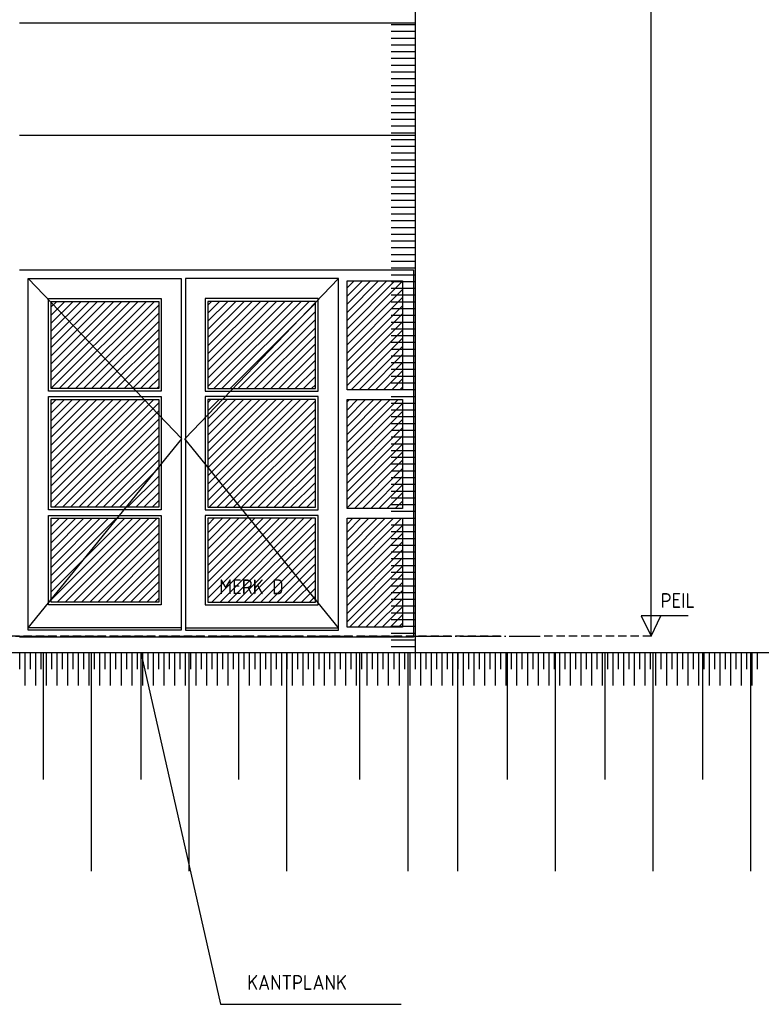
# Model space of a CAD drawing. Extents: x -20500 to 18806, y -14250 to 12231.
# Tile 13 of 16: x 5934 to 10442, y -676 to 5311. Entities that reach past the tile are written whole.
import ezdxf

# ---------------------------------------------------------------- set-up
doc = ezdxf.new("R2010")
doc.units = 0
doc.header["$MEASUREMENT"] = 0
for name, pattern in [('DASHDOT', [300, 250, -25, 0, -25]), ('DASHED', [75, 50, -25]), ('DOT', [50, 0, -50])]:
    doc.linetypes.add(name, pattern=pattern)
for name, color, linetype in [('LAYER01', 7, 'CONTINUOUS'), ('LAYER107', 2, 'DOT'), ('LAYER11', 3, 'CONTINUOUS'), ('LAYER28', 1, 'CONTINUOUS'), ('LAYER30', 1, 'CONTINUOUS')]:
    doc.layers.add(name, color=color, linetype=linetype)
doc.styles.get("Standard").update_dxf_attribs({"font": 'isocp.shx'})

msp = doc.modelspace()

# ---------------------------------------------------------------- linework, layer by layer
at = {"layer": 'LAYER01', "color": 5, "linetype": 'Continuous'}
for p, q in [((9771.75065, 1562.51575), (9771.75065, 10562.51525)), ((9771.75065, 1562.51575), (9771.75065, 1755.0146)), ((9997.9988, 1685.0151), (9711.74925, 1685.0151)), ((9711.74925, 1685.0151), (9771.75065, 1562.51575)), ((9771.75065, 1562.51575), (9831.74975, 1685.0151)), ((6670.2492, 1462.4531), (7154.62495, -676.4842)), ((7154.62495, -676.4842), (8251.6243, -676.4842))]:
    msp.add_line(p, q, dxfattribs=at)
at = {"layer": 'LAYER01', "color": 1, "linetype": 'Continuous'}
for p, q in [((5933.3744, 5292.51555), (8338.24995, 5292.51555)), ((5933.3744, 4609.0149), (8338.24995, 4609.0149)), ((6076.25085, 1462.4531), (6076.25085, 690.4541)), ((6368.25065, 1462.4531), (6368.25065, 132.45245)), ((6670.2492, 1462.4531), (6670.2492, 690.4541)), ((6962.2505, 1462.4531), (6962.2505, 132.45245)), ((7264.2494, 1462.4531), (7264.2494, 690.4541)), ((7556.24925, 1462.4531), (7556.24925, 132.45245)), ((8000.2495, 1462.4531), (8000.2495, 690.4541)), ((8292.2493, 1462.4531), (8292.2493, 132.45245)), ((8594.24975, 1462.4531), (8594.24975, 132.45245)), ((8594.24975, 1462.4531), (8594.24975, 690.4541)), ((8896.25015, 1462.4531), (8896.25015, 690.4541)), ((9188.24995, 1462.4531), (9188.24995, 132.45245)), ((9490.2504, 1462.4531), (9490.2504, 690.4541)), ((9782.2502, 1462.4531), (9782.2502, 132.45245)), ((10084.2499, 1462.4531), (10084.2499, 690.4541)), ((10376.24815, 1462.4531), (10376.24815, 132.45245))]:
    msp.add_line(p, q, dxfattribs=at)
at = {"layer": 'LAYER01', "color": 6, "linetype": 'Continuous'}
for p, q in [((8338.24995, 5280.27265), (8192.62545, 5280.27265)), ((8338.24995, 5239.15025), (8192.62545, 5239.15025)), ((8338.24995, 5198.0297), (8192.62545, 5198.0297)), ((8338.24995, 5156.90765), (8192.62545, 5156.90765)), ((8338.24995, 5115.7871), (8192.62545, 5115.7871)), ((8338.24995, 5074.667), (8192.62545, 5074.667)), ((8338.24995, 5033.54455), (8192.62545, 5033.54455)), ((8338.24995, 4992.424), (8192.62545, 4992.424)), ((8338.24995, 4951.30155), (8192.62545, 4951.30155)), ((8338.24995, 4910.18145), (8192.62545, 4910.18145)), ((8338.24995, 4869.059), (8192.62545, 4869.059)), ((8338.24995, 4827.93885), (8192.62545, 4827.93885)), ((8338.24995, 4786.8164), (8192.62545, 4786.8164)), ((8338.24995, 4745.6959), (8192.62545, 4745.6959)), ((8338.24995, 4704.57575), (8192.62545, 4704.57575)), ((8338.24995, 4663.4533), (8192.62545, 4663.4533)), ((8338.24995, 4622.33315), (8192.62545, 4622.33315)), ((8338.24995, 4581.2107), (8192.62545, 4581.2107)), ((8338.24995, 4540.0902), (8192.62545, 4540.0902)), ((8338.24995, 4498.9681), (8192.62545, 4498.9681)), ((8338.24995, 4457.8476), (8192.62545, 4457.8476)), ((8338.24995, 4416.72745), (8192.62545, 4416.72745)), ((8338.24995, 4375.605), (8192.62545, 4375.605)), ((8338.24995, 4334.4845), (8192.62545, 4334.4845)), ((8338.24995, 4293.36205), (8192.62545, 4293.36205)), ((8338.24995, 4252.2419), (8192.62545, 4252.2419)), ((8338.24995, 4211.11945), (8192.62545, 4211.11945)), ((8338.24995, 4169.9993), (8192.62545, 4169.9993)), ((8338.24995, 4128.8769), (8192.62545, 4128.8769)), ((8338.24995, 4087.75635), (8192.62545, 4087.75635)), ((8338.24995, 4046.6362), (8192.62545, 4046.6362)), ((8338.24995, 4005.51375), (8192.62545, 4005.51375)), ((8338.24995, 3964.3936), (8192.62545, 3964.3936)), ((8338.24995, 3923.2712), (8192.62545, 3923.2712)), ((8338.24995, 3882.15065), (8192.62545, 3882.15065)), ((8338.24995, 3841.0282), (8192.62545, 3841.0282)), ((8338.24995, 3799.90805), (8192.62545, 3799.90805)), ((8338.24995, 3758.78755), (8192.62545, 3758.78755)), ((8338.24995, 3717.6655), (8192.62545, 3717.6655)), ((8338.24995, 3676.54495), (8192.62545, 3676.54495)), ((8338.24995, 3635.4225), (8192.62545, 3635.4225)), ((8338.24995, 3594.30235), (8192.62545, 3594.30235)), ((8338.24995, 3553.17995), (8192.62545, 3553.17995)), ((8338.24995, 3512.0598), (8192.62545, 3512.0598)), ((8338.24995, 3470.93735), (8192.62545, 3470.93735)), ((8338.24995, 3429.8168), (8192.62545, 3429.8168)), ((8338.24995, 3388.69665), (8192.62545, 3388.69665)), ((8338.24995, 3347.57425), (8192.62545, 3347.57425)), ((8338.24995, 3306.4541), (8192.62545, 3306.4541)), ((8338.24995, 3265.33165), (8192.62545, 3265.33165)), ((8338.24995, 3224.2111), (8192.62545, 3224.2111)), ((8338.24995, 3183.08885), (8192.62545, 3183.08885)), ((8338.24995, 3141.96855), (8192.62545, 3141.96855)), ((8338.24995, 3100.8482), (8192.62545, 3100.8482)), ((8338.24995, 3059.72575), (8192.62545, 3059.72575)), ((8338.24995, 3018.6054), (8192.62545, 3018.6054)), ((8338.24995, 2977.4832), (8192.62545, 2977.4832)), ((8338.24995, 2936.36285), (8192.62545, 2936.36285)), ((8338.24995, 2895.2404), (8192.62545, 2895.2404)), ((8338.24995, 2854.12005), (8192.62545, 2854.12005)), ((8338.24995, 2812.9978), (8192.62545, 2812.9978)), ((8338.24995, 2771.8775), (8192.62545, 2771.8775)), ((8338.24995, 2730.75715), (8192.62545, 2730.75715)), ((8338.24995, 2689.6347), (8192.62545, 2689.6347)), ((8338.24995, 2648.51435), (8192.62545, 2648.51435)), ((8338.24995, 2607.39195), (8192.62545, 2607.39195)), ((8338.24995, 2566.2716), (8192.62545, 2566.2716)), ((8338.24995, 2525.14935), (8192.62545, 2525.14935)), ((8338.24995, 2484.029), (8192.62545, 2484.029)), ((8338.24995, 2442.90865), (8192.62545, 2442.90865)), ((8338.24995, 2401.78625), (8192.62545, 2401.78625)), ((8338.24995, 2360.6659), (8192.62545, 2360.6659)), ((8338.24995, 2319.54365), (8192.62545, 2319.54365)), ((8338.24995, 2278.4233), (8192.62545, 2278.4233)), ((8338.24995, 2237.30085), (8192.62545, 2237.30085)), ((8338.24995, 2196.18055), (8192.62545, 2196.18055)), ((8338.24995, 2155.0581), (8192.62545, 2155.0581)), ((8338.24995, 2113.93775), (8192.62545, 2113.93775)), ((8338.24995, 2072.8174), (8192.62545, 2072.8174)), ((8338.24995, 2031.6952), (8192.62545, 2031.6952)), ((8338.24995, 1990.57485), (8192.62545, 1990.57485)), ((8338.24995, 1949.4524), (8192.62545, 1949.4524)), ((8338.24995, 1908.33205), (8192.62545, 1908.33205)), ((8338.24995, 1867.2098), (8192.62545, 1867.2098)), ((8338.24995, 1826.0895), (8192.62545, 1826.0895)), ((8338.24995, 1784.96915), (8192.62545, 1784.96915)), ((8338.24995, 1743.8467), (8192.62545, 1743.8467)), ((8338.24995, 1702.72635), (8192.62545, 1702.72635)), ((8338.24995, 1661.6041), (8192.62545, 1661.6041)), ((8338.24995, 1620.4836), (8192.62545, 1620.4836)), ((8338.24995, 1579.36135), (8192.62545, 1579.36135)), ((8338.24995, 1538.241), (8192.62545, 1538.241)), ((8338.24995, 1497.11865), (8192.62545, 1497.11865))]:
    msp.add_line(p, q, dxfattribs=at)
at = {"layer": 'LAYER01', "color": 1, "linetype": 'DASHDOT'}
msp.add_line((-20500, 1562.51575), (9098.0629, 1562.51575), dxfattribs=at)
at = {"layer": 'LAYER01', "color": 5, "linetype": 'DASHED'}
for p, q in [((8857.1251, 1562.51575), (2370.87575, 1562.51575)), ((9771.75065, 1562.51575), (9098.0629, 1562.51575))]:
    msp.add_line(p, q, dxfattribs=at)
at = {"layer": 'LAYER11', "color": 1, "linetype": 'Continuous'}
msp.add_line((-1929.1256, 1462.51545), (12332.6256, 1462.51545), dxfattribs=at)
at = {"layer": 'LAYER11', "color": 5, "linetype": 'Continuous'}
for p, q in [((5934.1034, 1362.51515), (5934.1034, 1462.51545)), ((5966.6046, 1262.5149), (5966.6046, 1462.51545)), ((5966.6046, 1362.51515), (5966.6046, 1462.51545)), ((5999.10395, 1362.51515), (5999.10395, 1462.51545)), ((6031.60515, 1262.5149), (6031.60515, 1462.51545)), ((6031.60515, 1362.51515), (6031.60515, 1462.51545)), ((6064.10445, 1362.51515), (6064.10445, 1462.51545)), ((6096.6038, 1262.5149), (6096.6038, 1462.51545)), ((6096.6038, 1362.51515), (6096.6038, 1462.51545)), ((6129.105, 1362.51515), (6129.105, 1462.51545)), ((6161.60395, 1262.5149), (6161.60395, 1462.51545)), ((6161.60395, 1362.51515), (6161.60395, 1462.51545)), ((6194.10325, 1362.51515), (6194.10325, 1462.51545)), ((6226.60445, 1262.5149), (6226.60445, 1462.51545)), ((6226.60445, 1362.51515), (6226.60445, 1462.51545)), ((6259.1038, 1362.51515), (6259.1038, 1462.51545)), ((6291.605, 1262.5149), (6291.605, 1462.51545)), ((6291.605, 1362.51515), (6291.605, 1462.51545)), ((6324.1043, 1362.51515), (6324.1043, 1462.51545)), ((6356.6036, 1262.5149), (6356.6036, 1462.51545)), ((6356.6036, 1362.51515), (6356.6036, 1462.51545)), ((6389.10485, 1362.51515), (6389.10485, 1462.51545)), ((6421.60415, 1262.5149), (6421.60415, 1462.51545)), ((6421.60415, 1362.51515), (6421.60415, 1462.51545)), ((6454.1031, 1362.51515), (6454.1031, 1462.51545)), ((6486.6043, 1262.5149), (6486.6043, 1462.51545)), ((6486.6043, 1362.51515), (6486.6043, 1462.51545)), ((6519.104, 1362.51515), (6519.104, 1462.51545)), ((6551.6052, 1262.5149), (6551.6052, 1462.51545)), ((6551.6052, 1362.51515), (6551.6052, 1462.51545)), ((6584.10415, 1362.51515), (6584.10415, 1462.51545)), ((6616.60385, 1262.5149), (6616.60385, 1462.51545)), ((6616.60385, 1362.51515), (6616.60385, 1462.51545)), ((6649.10505, 1362.51515), (6649.10505, 1462.51545)), ((6681.604, 1262.5149), (6681.604, 1462.51545)), ((6681.604, 1362.51515), (6681.604, 1462.51545)), ((6714.1037, 1362.51515), (6714.1037, 1462.51545)), ((6746.6049, 1262.5149), (6746.6049, 1462.51545)), ((6746.6049, 1362.51515), (6746.6049, 1462.51545)), ((6779.10385, 1362.51515), (6779.10385, 1462.51545)), ((6811.60505, 1262.5149), (6811.60505, 1462.51545)), ((6811.60505, 1362.51515), (6811.60505, 1462.51545)), ((6844.10475, 1362.51515), (6844.10475, 1462.51545)), ((6876.6037, 1262.5149), (6876.6037, 1462.51545)), ((6876.6037, 1362.51515), (6876.6037, 1462.51545)), ((6909.1049, 1362.51515), (6909.1049, 1462.51545)), ((6941.60385, 1262.5149), (6941.60385, 1462.51545)), ((6941.60385, 1362.51515), (6941.60385, 1462.51545)), ((6974.10355, 1362.51515), (6974.10355, 1462.51545)), ((7006.60475, 1262.5149), (7006.60475, 1462.51545)), ((7006.60475, 1362.51515), (7006.60475, 1462.51545)), ((7039.1037, 1362.51515), (7039.1037, 1462.51545)), ((7071.6049, 1262.5149), (7071.6049, 1462.51545)), ((7071.6049, 1362.51515), (7071.6049, 1462.51545)), ((7104.1046, 1362.51515), (7104.1046, 1462.51545)), ((7136.60355, 1262.5149), (7136.60355, 1462.51545)), ((7136.60355, 1362.51515), (7136.60355, 1462.51545)), ((7169.10475, 1362.51515), (7169.10475, 1462.51545)), ((7201.60445, 1262.5149), (7201.60445, 1462.51545)), ((7201.60445, 1362.51515), (7201.60445, 1462.51545)), ((7234.1034, 1362.51515), (7234.1034, 1462.51545)), ((7266.6046, 1262.5149), (7266.6046, 1462.51545)), ((7266.6046, 1362.51515), (7266.6046, 1462.51545)), ((7299.10355, 1362.51515), (7299.10355, 1462.51545)), ((7331.60555, 1262.5149), (7331.60325, 1462.51545)), ((7331.60325, 1362.51515), (7331.60325, 1462.51545)), ((7364.10445, 1362.51515), (7364.10445, 1462.51545)), ((7396.6034, 1262.5149), (7396.6034, 1462.51545)), ((7396.6034, 1362.51515), (7396.6034, 1462.51545)), ((7429.1046, 1362.51515), (7429.1046, 1462.51545)), ((7461.6043, 1262.5149), (7461.6043, 1462.51545)), ((7461.6043, 1362.51515), (7461.6043, 1462.51545)), ((7494.10325, 1362.51515), (7494.10325, 1462.51545)), ((7526.60445, 1262.5149), (7526.60445, 1462.51545)), ((7526.60445, 1362.51515), (7526.60445, 1462.51545)), ((7559.10415, 1362.51515), (7559.10415, 1462.51545)), ((7591.6031, 1262.5149), (7591.6031, 1462.51545)), ((7591.6031, 1362.51515), (7591.6031, 1462.51545)), ((7624.1043, 1362.51515), (7624.1043, 1462.51545)), ((7656.604, 1262.5149), (7656.604, 1462.51545)), ((7656.604, 1362.51515), (7656.604, 1462.51545)), ((7689.1052, 1362.51515), (7689.1052, 1462.51545)), ((7721.60415, 1262.5149), (7721.60415, 1462.51545)), ((7721.60415, 1362.51515), (7721.60415, 1462.51545)), ((7754.1031, 1362.51515), (7754.1031, 1462.51545)), ((7786.6043, 1262.5149), (7786.6043, 1462.51545)), ((7786.6043, 1362.51515), (7786.6043, 1462.51545)), ((7819.104, 1362.51515), (7819.104, 1462.51545)), ((7851.60295, 1262.5149), (7851.60295, 1462.51545)), ((7851.60295, 1362.51515), (7851.60295, 1462.51545)), ((7884.10415, 1362.51515), (7884.10415, 1462.51545)), ((7916.60385, 1262.5149), (7916.60385, 1462.51545)), ((7916.60385, 1362.51515), (7916.60385, 1462.51545)), ((7949.10505, 1362.51515), (7949.10505, 1462.51545)), ((7981.604, 1262.5149), (7981.604, 1462.51545)), ((7981.604, 1362.51515), (7981.604, 1462.51545)), ((8014.1037, 1362.51515), (8014.1037, 1462.51545)), ((8046.6049, 1262.5149), (8046.6049, 1462.51545)), ((8046.6049, 1362.51515), (8046.6049, 1462.51545)), ((8079.10385, 1362.51515), (8079.10385, 1462.51545)), ((8111.60355, 1262.5149), (8111.60355, 1462.51545)), ((8111.60355, 1362.51515), (8111.60355, 1462.51545)), ((8144.10475, 1362.51515), (8144.10475, 1462.51545)), ((8176.6037, 1262.5149), (8176.6037, 1462.51545)), ((8176.6037, 1362.51515), (8176.6037, 1462.51545)), ((8209.1049, 1362.51515), (8209.1049, 1462.51545)), ((8241.60385, 1262.5149), (8241.60385, 1462.51545)), ((8241.60385, 1362.51515), (8241.60385, 1462.51545)), ((8274.10355, 1362.51515), (8274.10355, 1462.51545)), ((8306.60475, 1262.5149), (8306.60475, 1462.51545)), ((8306.60475, 1362.51515), (8306.60475, 1462.51545)), ((8339.1037, 1362.51515), (8339.1037, 1462.51545)), ((8371.6034, 1262.5149), (8371.6034, 1462.51545)), ((8371.6034, 1362.51515), (8371.6034, 1462.51545)), ((8404.1046, 1362.51515), (8404.1046, 1462.51545)), ((8436.60355, 1262.5149), (8436.60355, 1462.51545)), ((8436.60355, 1362.51515), (8436.60355, 1462.51545)), ((8469.10475, 1362.51515), (8469.10475, 1462.51545)), ((8501.60445, 1262.5149), (8501.60445, 1462.51545)), ((8501.60445, 1362.51515), (8501.60445, 1462.51545)), ((8534.1034, 1362.51515), (8534.1034, 1462.51545)), ((8566.6046, 1262.5149), (8566.6046, 1462.51545)), ((8566.6046, 1362.51515), (8566.6046, 1462.51545)), ((8599.1043, 1362.51515), (8599.1043, 1462.51545)), ((8631.60325, 1262.5149), (8631.60325, 1462.51545)), ((8631.60325, 1362.51515), (8631.60325, 1462.51545)), ((8664.10445, 1362.51515), (8664.10445, 1462.51545)), ((8696.6034, 1262.5149), (8696.6034, 1462.51545)), ((8696.6034, 1362.51515), (8696.6034, 1462.51545)), ((8729.1046, 1362.51515), (8729.1046, 1462.51545)), ((8761.6043, 1262.5149), (8761.6043, 1462.51545)), ((8761.6043, 1362.51515), (8761.6043, 1462.51545)), ((8794.10325, 1362.51515), (8794.10325, 1462.51545)), ((8826.60445, 1262.5149), (8826.60445, 1462.51545)), ((8826.60445, 1362.51515), (8826.60445, 1462.51545)), ((8859.10415, 1362.51515), (8859.10415, 1462.51545)), ((8891.6031, 1262.5149), (8891.6031, 1462.51545)), ((8891.6031, 1362.51515), (8891.6031, 1462.51545)), ((8924.1043, 1362.51515), (8924.1043, 1462.51545)), ((8956.604, 1262.5149), (8956.604, 1462.51545)), ((8956.604, 1362.51515), (8956.604, 1462.51545)), ((8989.1052, 1362.51515), (8989.1052, 1462.51545)), ((9021.60415, 1262.5149), (9021.60415, 1462.51545)), ((9021.60415, 1362.51515), (9021.60415, 1462.51545)), ((9054.1031, 1362.51515), (9054.1031, 1462.51545)), ((9086.60505, 1262.5149), (9086.60505, 1462.51545)), ((9086.60505, 1362.51515), (9086.60505, 1462.51545)), ((9119.104, 1362.51515), (9119.104, 1462.51545)), ((9151.60295, 1262.5149), (9151.60295, 1462.51545)), ((9151.60295, 1362.51515), (9151.60295, 1462.51545)), ((9184.10415, 1362.51515), (9184.10415, 1462.51545)), ((9216.60385, 1262.5149), (9216.60385, 1462.51545)), ((9216.60385, 1362.51515), (9216.60385, 1462.51545)), ((9249.10505, 1362.51515), (9249.10505, 1462.51545)), ((9281.604, 1262.5149), (9281.604, 1462.51545)), ((9281.604, 1362.51515), (9281.604, 1462.51545)), ((9314.1037, 1362.51515), (9314.1037, 1462.51545)), ((9346.6049, 1262.5149), (9346.6049, 1462.51545)), ((9346.6049, 1362.51515), (9346.6049, 1462.51545)), ((9379.10385, 1362.51515), (9379.10385, 1462.51545)), ((9411.60355, 1262.5149), (9411.60355, 1462.51545)), ((9411.60355, 1362.51515), (9411.60355, 1462.51545)), ((9444.10475, 1362.51515), (9444.10475, 1462.51545)), ((9476.6037, 1262.5149), (9476.6037, 1462.51545)), ((9476.6037, 1362.51515), (9476.6037, 1462.51545)), ((9509.1049, 1362.51515), (9509.1049, 1462.51545)), ((9541.60385, 1262.5149), (9541.60385, 1462.51545)), ((9541.60385, 1362.51515), (9541.60385, 1462.51545)), ((9574.10355, 1362.51515), (9574.10355, 1462.51545)), ((9606.60475, 1262.5149), (9606.60475, 1462.51545)), ((9606.60475, 1362.51515), (9606.60475, 1462.51545)), ((9639.1037, 1362.51515), (9639.1037, 1462.51545)), ((9671.6034, 1262.5149), (9671.6034, 1462.51545)), ((9671.6034, 1362.51515), (9671.6034, 1462.51545)), ((9704.1046, 1362.51515), (9704.1046, 1462.51545)), ((9736.60355, 1262.5149), (9736.60355, 1462.51545)), ((9736.60355, 1362.51515), (9736.60355, 1462.51545)), ((9769.10475, 1362.51515), (9769.10475, 1462.51545)), ((9801.60215, 1262.5149), (9801.60215, 1462.51545)), ((9801.60215, 1362.51515), (9801.60215, 1462.51545)), ((9834.1057, 1362.51515), (9834.1057, 1462.51545)), ((9866.6046, 1262.5149), (9866.6046, 1462.51545)), ((9866.6046, 1362.51515), (9866.6046, 1462.51545)), ((9899.1043, 1362.51515), (9899.1043, 1462.51545)), ((9931.60325, 1262.5149), (9931.60325, 1462.51545)), ((9931.60325, 1362.51515), (9931.60325, 1462.51545)), ((9964.10215, 1362.51515), (9964.10215, 1462.51545)), ((9996.6057, 1262.5149), (9996.6057, 1462.51545)), ((9996.6057, 1362.51515), (9996.6057, 1462.51545)), ((10029.1046, 1362.51515), (10029.1046, 1462.51545)), ((10061.6043, 1262.5149), (10061.6043, 1462.51545)), ((10061.6043, 1362.51515), (10061.6043, 1462.51545)), ((10094.10325, 1362.51515), (10094.10325, 1462.51545)), ((10126.60295, 1262.5149), (10126.60295, 1462.51545)), ((10126.60295, 1362.51515), (10126.60295, 1462.51545)), ((10159.1057, 1362.51515), (10159.1057, 1462.51545)), ((10191.6054, 1262.5149), (10191.6054, 1462.51545)), ((10191.6054, 1362.51515), (10191.6054, 1462.51545)), ((10224.1043, 1362.51515), (10224.1043, 1462.51545)), ((10256.604, 1262.5149), (10256.604, 1462.51545)), ((10256.604, 1362.51515), (10256.604, 1462.51545)), ((10289.10295, 1362.51515), (10289.10295, 1462.51545)), ((10321.60185, 1262.5149), (10321.60185, 1462.51545)), ((10321.60185, 1362.51515), (10321.60185, 1462.51545)), ((10354.1054, 1362.51515), (10354.1054, 1462.51545)), ((10386.60505, 1262.5149), (10386.60505, 1462.51545)), ((10386.60505, 1362.51515), (10386.60505, 1462.51545)), ((10419.104, 1362.51515), (10419.104, 1462.51545))]:
    msp.add_line(p, q, dxfattribs=at)
at = {"layer": 'LAYER28', "color": 3, "linetype": 'Continuous'}
msp.add_line((8338.24995, 10558.45185), (8338.24995, 1462.51545), dxfattribs=at)
at = {"layer": 'LAYER30', "color": 1, "linetype": 'Continuous'}
for p, q in [((5933.3744, 3790.5159), (8328.2501, 3790.5159)), ((8328.2501, 3790.5159), (8328.2501, 1556.516)), ((5985.37485, 1613.51545), (5985.37485, 3738.51545)), ((5985.37485, 3738.51545), (6915.37475, 3738.51545)), ((6915.37475, 3738.51545), (6915.37475, 1613.51545)), ((7871.37375, 3738.51545), (6941.37495, 3738.51545)), ((6941.37495, 3738.51545), (6941.37495, 1613.51545)), ((7871.37375, 1613.51545), (7871.37375, 3738.51545)), ((7923.3742, 3061.01625), (7923.3742, 3723.5161)), ((7923.3742, 3723.5161), (8261.2503, 3723.5161)), ((8261.2503, 3723.5161), (8261.2503, 3061.01625)), ((6108.37555, 3400.515), (6108.37555, 3616.51535)), ((6108.37555, 3616.51535), (6794.62435, 3616.51535)), ((6125.3742, 3068.0147), (6125.3742, 3598.5161)), ((6125.3742, 3598.5161), (6779.6257, 3598.5161)), ((6125.3742, 3068.0147), (6125.3742, 3598.5161)), ((6125.3742, 3598.5161), (6779.6257, 3598.5161)), ((6779.6257, 3598.5161), (6779.6257, 3068.0147)), ((6779.6257, 3598.5161), (6779.6257, 3068.0147)), ((6794.62435, 3616.51535), (6794.62435, 3052.01475)), ((7748.3757, 3616.51535), (7062.12465, 3616.51535)), ((7062.12465, 3616.51535), (7062.12465, 3052.01475)), ((7731.3751, 3598.5161), (7077.12555, 3598.5161)), ((7077.12555, 3598.5161), (7077.12555, 3068.0147)), ((7731.3751, 3598.5161), (7077.12555, 3598.5161)), ((7077.12555, 3598.5161), (7077.12555, 3068.0147)), ((7731.3751, 3068.0147), (7731.3751, 3598.5161)), ((7731.3751, 3068.0147), (7731.3751, 3598.5161)), ((7748.3757, 3400.515), (7748.3757, 3616.51535)), ((6108.37555, 3052.01475), (6108.37555, 3400.515)), ((7748.3757, 3052.01475), (7748.3757, 3400.515)), ((6437.3749, 3068.0147), (6125.3742, 3068.0147)), ((6779.6257, 3068.0147), (6125.3742, 3068.0147)), ((6779.6257, 3068.0147), (6437.3749, 3068.0147)), ((7077.12555, 3068.0147), (7419.3741, 3068.0147)), ((7077.12555, 3068.0147), (7731.3751, 3068.0147)), ((7419.3741, 3068.0147), (7731.3751, 3068.0147)), ((8261.2503, 3061.01625), (7923.3742, 3061.01625)), ((6794.62435, 3052.01475), (6108.37555, 3052.01475)), ((6108.37555, 2741.01505), (6108.37555, 3019.01625)), ((6108.37555, 3019.01625), (6794.62435, 3019.01625)), ((6125.3742, 2346.015), (6125.3742, 3001.0149)), ((6125.3742, 3001.0149), (6779.6257, 3001.0149)), ((6125.3742, 2346.015), (6125.3742, 3001.0149)), ((6125.3742, 3001.0149), (6779.6257, 3001.0149)), ((6779.6257, 3001.0149), (6779.6257, 2346.015)), ((6779.6257, 3001.0149), (6779.6257, 2346.015)), ((6794.62435, 3019.01625), (6794.62435, 2330.015)), ((7062.12465, 3052.01475), (7748.3757, 3052.01475)), ((7748.3757, 3019.01625), (7062.12465, 3019.01625)), ((7062.12465, 3019.01625), (7062.12465, 2330.015)), ((7731.3751, 3001.0149), (7077.12555, 3001.0149)), ((7077.12555, 3001.0149), (7077.12555, 2346.015)), ((7731.3751, 3001.0149), (7077.12555, 3001.0149)), ((7077.12555, 3001.0149), (7077.12555, 2346.015)), ((7731.3751, 2346.015), (7731.3751, 3001.0149)), ((7731.3751, 2346.015), (7731.3751, 3001.0149)), ((7748.3757, 2741.01505), (7748.3757, 3019.01625)), ((7923.3742, 2339.01445), (7923.3742, 3001.0149)), ((7923.3742, 3001.0149), (8261.2503, 3001.0149)), ((8261.2503, 3001.0149), (8261.2503, 2339.01445)), ((6108.37555, 2330.015), (6108.37555, 2741.01505)), ((7748.3757, 2330.015), (7748.3757, 2741.01505)), ((6437.3749, 2346.015), (6125.3742, 2346.015)), ((6779.6257, 2346.015), (6125.3742, 2346.015)), ((6779.6257, 2346.015), (6437.3749, 2346.015)), ((7077.12555, 2346.015), (7419.3741, 2346.015)), ((7077.12555, 2346.015), (7731.3751, 2346.015)), ((7419.3741, 2346.015), (7731.3751, 2346.015)), ((8261.2503, 2339.01445), (7923.3742, 2339.01445)), ((6794.62435, 2330.015), (6108.37555, 2330.015)), ((6108.37555, 2085.5156), (6108.37555, 2297.01635)), ((6108.37555, 2297.01635), (6794.62435, 2297.01635)), ((6125.3742, 1769.51465), (6125.3742, 2279.01515)), ((6125.3742, 2279.01515), (6779.6257, 2279.01515)), ((6125.3742, 1769.51465), (6125.3742, 2279.01515)), ((6125.3742, 2279.01515), (6779.6257, 2279.01515)), ((6779.6257, 2279.01515), (6779.6257, 1769.51465)), ((6779.6257, 2279.01515), (6779.6257, 1769.51465)), ((6794.62435, 2297.01635), (6794.62435, 1753.51465)), ((7062.12465, 2330.015), (7748.3757, 2330.015)), ((7748.3757, 2297.01635), (7062.12465, 2297.01635)), ((7062.12465, 2297.01635), (7062.12465, 1753.51465)), ((7731.3751, 2279.01515), (7077.12555, 2279.01515)), ((7077.12555, 2279.01515), (7077.12555, 1769.51465)), ((7731.3751, 2279.01515), (7077.12555, 2279.01515)), ((7077.12555, 2279.01515), (7077.12555, 1769.51465)), ((7731.3751, 1769.51465), (7731.3751, 2279.01515)), ((7731.3751, 1769.51465), (7731.3751, 2279.01515)), ((7748.3757, 2085.5156), (7748.3757, 2297.01635)), ((7923.3742, 1616.51535), (7923.3742, 2279.01515)), ((7923.3742, 2279.01515), (8261.2503, 2279.01515)), ((8261.2503, 2279.01515), (8261.2503, 1616.51535)), ((6108.37555, 1753.51465), (6108.37555, 2085.5156)), ((7748.3757, 1753.51465), (7748.3757, 2085.5156)), ((6794.62435, 1753.51465), (6108.37555, 1753.51465)), ((6437.3749, 1769.51465), (6125.3742, 1769.51465)), ((6779.6257, 1769.51465), (6125.3742, 1769.51465)), ((6779.6257, 1769.51465), (6437.3749, 1769.51465)), ((7062.12465, 1753.51465), (7748.3757, 1753.51465)), ((7077.12555, 1769.51465), (7419.3741, 1769.51465)), ((7077.12555, 1769.51465), (7731.3751, 1769.51465)), ((7419.3741, 1769.51465), (7731.3751, 1769.51465)), ((6915.37475, 1613.51545), (5985.37485, 1613.51545)), ((5985.37485, 1599.51475), (5985.37485, 1613.51545)), ((6915.37475, 1599.51475), (5985.37485, 1599.51475)), ((6915.37475, 1613.51545), (6915.37475, 1599.51475)), ((6941.37495, 1613.51545), (7871.37375, 1613.51545)), ((6941.37495, 1613.51545), (6941.37495, 1599.51475)), ((6941.37495, 1599.51475), (7871.37375, 1599.51475)), ((7871.37375, 1599.51475), (7871.37375, 1613.51545)), ((8261.2503, 1616.51535), (7923.3742, 1616.51535)), ((6933.87525, 1556.516), (5933.3744, 1556.516)), ((8328.2501, 1556.516), (6933.87525, 1556.516))]:
    msp.add_line(p, q, dxfattribs=at)
at = {"layer": 'LAYER30', "color": 5, "linetype": 'Continuous'}
for p, q in [((6919.62435, 2762.51545), (5985.37485, 3738.51545)), ((6937.12465, 2762.51545), (7871.37375, 3738.51545)), ((7923.3742, 3432.32765), (8214.563, 3723.5161)), ((7923.3742, 3481.82335), (8165.0673, 3723.5161)), ((7923.3742, 3531.32135), (8115.5693, 3723.5161)), ((7923.3742, 3580.81895), (8066.0698, 3723.5142)), ((7923.3742, 3630.31695), (8016.5718, 3723.5142)), ((7923.3742, 3679.8126), (7967.0738, 3723.5142)), ((7923.3742, 3382.82965), (8261.248, 3720.7035)), ((7923.3742, 3333.33205), (8261.248, 3671.2055)), ((6125.3723, 3069.7523), (6654.1359, 3598.5161)), ((6125.3723, 3119.2501), (6604.63865, 3598.5161)), ((6125.3723, 3168.7458), (6555.1422, 3598.5161)), ((6125.3723, 3218.2438), (6505.645, 3598.5161)), ((6125.3723, 3267.7414), (6456.147, 3598.5161)), ((6125.3723, 3317.2394), (6406.649, 3598.5161)), ((6125.3723, 3366.7351), (6357.1533, 3598.5161)), ((6125.3723, 3416.23305), (6307.65535, 3598.5161)), ((6125.3742, 3465.73295), (6258.15775, 3598.5161)), ((6125.3742, 3515.23055), (6208.65975, 3598.5161)), ((6125.3742, 3564.72855), (6159.15985, 3598.5142)), ((6173.1346, 3068.0147), (6703.6339, 3598.5161)), ((6222.6303, 3068.0147), (6753.13415, 3598.51835)), ((7077.12555, 3081.05295), (7594.58925, 3598.5161)), ((7077.12555, 3130.55095), (7545.09125, 3598.5161)), ((7077.12555, 3180.04875), (7495.59555, 3598.5161)), ((7077.12555, 3229.54445), (7446.09755, 3598.5161)), ((7077.12555, 3279.04245), (7396.5973, 3598.5142)), ((7077.12555, 3328.54005), (7347.10005, 3598.5142)), ((7077.12555, 3378.038), (7297.6021, 3598.5142)), ((7077.12555, 3427.5337), (7248.1041, 3598.5142)), ((7077.12555, 3477.0317), (7198.6084, 3598.5142)), ((7077.12555, 3526.5293), (7149.1104, 3598.5142)), ((7077.12555, 3576.0273), (7099.61245, 3598.5142)), ((7113.58335, 3068.0126), (7644.08645, 3598.5161)), ((7163.0829, 3068.0147), (7693.58445, 3598.5161)), ((7923.3742, 3283.8341), (8261.248, 3621.7079)), ((6272.1283, 3068.0147), (6779.6257, 3575.51195)), ((7212.58085, 3068.0147), (7731.37285, 3586.80685)), ((7262.07885, 3068.0147), (7731.37285, 3537.3108)), ((7923.3742, 3234.3384), (8261.248, 3572.20995)), ((6321.6259, 3068.0147), (6779.6257, 3526.01395)), ((6371.1239, 3068.0147), (6779.6257, 3476.51825)), ((7311.57455, 3068.0147), (7731.37285, 3487.8132)), ((7923.37645, 3184.8404), (8261.248, 3522.71425)), ((7923.37645, 3135.3426), (8261.248, 3473.21625)), ((6420.61995, 3068.0147), (6779.6257, 3427.02025)), ((7361.07255, 3068.0147), (7731.37285, 3438.3152)), ((7923.37645, 3085.8448), (8261.248, 3423.71865)), ((6470.1172, 3068.0147), (6779.6257, 3377.52265)), ((7410.57055, 3068.0147), (7731.37285, 3388.8172)), ((7948.0438, 3061.01625), (8261.248, 3374.22065)), ((6519.61515, 3068.0147), (6779.6257, 3328.02465)), ((7460.06775, 3068.0147), (7731.37285, 3339.3215)), ((7997.5418, 3061.01625), (8261.248, 3324.72495)), ((6569.11315, 3068.0147), (6779.6257, 3278.52705)), ((7509.56345, 3068.0147), (7731.37285, 3289.8239)), ((7559.06145, 3068.0147), (7731.3751, 3240.32595)), ((8047.0398, 3061.01625), (8261.2503, 3275.22695)), ((6618.60885, 3068.0147), (6779.6234, 3229.0272)), ((6668.10685, 3068.0126), (6779.6234, 3179.5313)), ((7608.5594, 3068.0147), (7731.3751, 3190.82815)), ((8096.537, 3061.01625), (8261.2503, 3225.72935)), ((8146.035, 3061.01625), (8261.2503, 3176.2314)), ((6717.60485, 3068.0126), (6779.6234, 3130.0335)), ((7658.0574, 3068.0147), (7731.3751, 3141.33225)), ((8195.5307, 3061.01625), (8261.2526, 3126.7376)), ((6767.10205, 3068.0126), (6779.6234, 3080.5357)), ((7707.5531, 3068.0126), (7731.3751, 3091.83445)), ((8245.0287, 3061.01625), (8261.2526, 3077.2398)), ((6125.3742, 2376.7887), (6749.6025, 3001.017)), ((6125.3742, 2426.2865), (6700.1045, 3001.017)), ((6125.3742, 2475.7843), (6650.60655, 3001.017)), ((6125.3742, 2525.2821), (6601.10705, 3001.0149)), ((6125.3742, 2574.778), (6551.61135, 3001.0149)), ((6125.3742, 2624.2758), (6502.11335, 3001.0149)), ((6125.3742, 2673.77355), (6452.61535, 3001.0149)), ((6125.3742, 2723.27155), (6403.11735, 3001.0149)), ((6125.37615, 2772.77125), (6353.61975, 3001.0149)), ((6125.37615, 2822.26905), (6304.12405, 3001.0149)), ((6125.37615, 2871.76495), (6254.6261, 3001.0149)), ((6125.37615, 2921.26275), (6205.1285, 3001.0149)), ((6125.37615, 2970.76055), (6155.6305, 3001.0149)), ((7077.12555, 2388.08745), (7690.0551, 3001.017)), ((7077.12555, 2437.58545), (7640.5571, 3001.017)), ((7077.12555, 2487.08325), (7591.0599, 3001.017)), ((7077.12555, 2536.57895), (7541.5596, 3001.0149)), ((7077.12555, 2932.5617), (7145.58105, 3001.0149)), ((7077.12555, 2982.0595), (7096.08305, 3001.0149)), ((7077.12785, 2586.07885), (7492.0616, 3001.0149)), ((7077.12785, 2635.57665), (7442.5659, 3001.0149)), ((7077.12785, 2685.0744), (7393.06795, 3001.0149)), ((7077.12785, 2734.5722), (7343.5707, 3001.0149)), ((7077.12785, 2784.0681), (7294.0727, 3001.0149)), ((7077.12785, 2833.5659), (7244.57705, 3001.0149)), ((7077.12785, 2883.0637), (7195.07905, 3001.0149)), ((7923.37265, 2937.3514), (7987.0384, 3001.017)), ((7923.3742, 2689.86415), (8234.5253, 3001.0149)), ((7923.3742, 2739.36195), (8185.0273, 3001.0149)), ((7923.3742, 2788.85785), (8135.5316, 3001.0149)), ((7923.3742, 2838.35565), (8086.03365, 3001.0149)), ((7923.3742, 2887.85345), (8036.53565, 3001.0149)), ((7923.37645, 2986.8511), (7937.53815, 3001.013)), ((6144.0983, 2346.015), (6779.6234, 2981.542)), ((7084.55125, 2346.0169), (7731.3751, 2992.83885)), ((7134.04845, 2346.015), (7731.3751, 2943.34295)), ((7923.3742, 2640.36635), (8261.2503, 2978.2421)), ((6193.5959, 2346.015), (6779.6257, 2932.0442)), ((6243.09385, 2346.015), (6779.6257, 2882.5464)), ((7183.54645, 2346.015), (7731.3751, 2893.8452)), ((7923.3742, 2590.86855), (8261.2503, 2928.7464)), ((7923.3742, 2541.3727), (8261.2503, 2879.24845)), ((6292.5915, 2346.015), (6779.6257, 2833.04845)), ((7233.04215, 2346.015), (7731.3751, 2844.3474)), ((7923.3742, 2491.8749), (8261.2503, 2829.75065)), ((5985.37485, 1613.51545), (6919.62435, 2762.51545)), ((6342.08755, 2346.015), (6779.6257, 2783.55275)), ((7871.37375, 1613.51545), (6937.12465, 2762.51545)), ((7282.54015, 2346.015), (7731.3751, 2794.8496)), ((7923.3742, 2442.3771), (8261.2503, 2780.25285)), ((6391.58515, 2346.015), (6779.6257, 2734.05495)), ((7332.0381, 2346.015), (7731.3751, 2745.3518)), ((7381.5361, 2346.015), (7731.3751, 2695.8559)), ((7923.3742, 2392.8793), (8261.2503, 2730.75505)), ((6441.08275, 2346.015), (6779.6257, 2684.55715)), ((6490.58075, 2346.015), (6779.6257, 2635.05915)), ((7431.0318, 2346.015), (7731.3751, 2646.3581)), ((7923.3742, 2343.3834), (8261.2503, 2681.25915)), ((6540.07645, 2346.015), (6779.6257, 2585.56135)), ((7480.5298, 2346.015), (7731.3751, 2596.8603)), ((7968.5051, 2339.01445), (8261.2503, 2631.76135)), ((8018.00155, 2339.01445), (8261.2503, 2582.26355)), ((6589.57445, 2346.015), (6779.6257, 2536.06565)), ((7530.027, 2346.015), (7731.3751, 2547.36235)), ((8067.4988, 2339.01445), (8261.2526, 2532.76575)), ((6639.0724, 2346.015), (6779.6257, 2486.5677)), ((7579.525, 2346.015), (7731.37665, 2497.86665)), ((8116.99675, 2339.01445), (8261.2526, 2483.2699)), ((6688.5704, 2346.015), (6779.6257, 2437.0699)), ((7629.0207, 2346.015), (7731.37665, 2448.36885)), ((7678.5187, 2346.015), (7731.37665, 2398.87105)), ((8166.49475, 2339.01445), (8261.2526, 2433.7721)), ((6738.0661, 2346.015), (6779.6257, 2387.5721)), ((7728.01665, 2346.015), (7731.37665, 2349.37305)), ((8215.99045, 2339.01445), (8261.2526, 2384.2743)), ((6125.3723, 2030.30585), (6374.08335, 2279.01515)), ((6125.3723, 2079.80175), (6324.5857, 2279.01515)), ((6125.3723, 2129.29955), (6275.08965, 2279.01515)), ((6125.3723, 2178.79735), (6225.59205, 2279.01515)), ((6125.3723, 2228.29535), (6176.09405, 2279.01515)), ((6125.3723, 2277.791), (6126.59605, 2279.01515)), ((6125.3742, 1782.8188), (6621.5706, 2279.01515)), ((6125.3742, 1832.3166), (6572.0726, 2279.01515)), ((6125.3742, 1881.8125), (6522.5746, 2279.01515)), ((6125.3742, 1931.31025), (6473.0789, 2279.01515)), ((6125.3742, 1980.80805), (6423.58095, 2279.01515)), ((6161.5677, 1769.51675), (6671.06855, 2279.01515)), ((6211.06565, 1769.51465), (6720.56425, 2279.01515)), ((6260.56365, 1769.51465), (6770.06225, 2279.01515)), ((7077.124, 1794.11775), (7562.02315, 2279.01515)), ((7077.124, 1843.61345), (7512.5252, 2279.01515)), ((7077.124, 1893.11125), (7463.02795, 2279.01515)), ((7077.12555, 1942.6111), (7413.52995, 2279.01515)), ((7077.12555, 1992.1089), (7364.03425, 2279.01515)), ((7077.12555, 2041.6067), (7314.5363, 2279.01515)), ((7077.12555, 2091.1026), (7265.0383, 2279.01515)), ((7077.12555, 2140.6004), (7215.5388, 2279.01305)), ((7077.12555, 2190.0982), (7166.0408, 2279.01305)), ((7077.12555, 2239.596), (7116.5428, 2279.01305)), ((7102.02025, 1769.51675), (7611.51885, 2279.01515)), ((7151.51825, 1769.51675), (7661.01685, 2279.01515)), ((7201.01625, 1769.51675), (7710.51485, 2279.01515)), ((7923.3742, 2194.89), (8007.502, 2279.01725)), ((7923.3742, 2244.3878), (7958.004, 2279.01725)), ((7923.37645, 2046.39855), (8155.9929, 2279.01725)), ((7923.37645, 2095.89635), (8106.49565, 2279.01725)), ((7923.37645, 2145.39415), (8056.9992, 2279.01725)), ((7923.37645, 1947.40485), (8254.98885, 2279.01515)), ((7923.37645, 1996.90075), (8205.4909, 2279.01515)), ((6310.06125, 1769.51465), (6779.6234, 2239.0787)), ((7250.51195, 1769.51465), (7731.37285, 2250.37745)), ((7923.37645, 1897.90705), (8261.2526, 2235.7828)), ((6359.55735, 1769.51465), (6779.6234, 2189.5809)), ((7300.0099, 1769.51465), (7731.3751, 2200.87965)), ((7923.37645, 1848.40925), (8261.2526, 2186.285)), ((6409.05535, 1769.51465), (6779.6234, 2140.08295)), ((7349.5079, 1769.51465), (7731.3751, 2151.38185)), ((7399.0059, 1769.51465), (7731.3751, 2101.8841)), ((7923.37645, 1798.9115), (8261.2526, 2136.7872)), ((6458.55255, 1769.51465), (6779.6234, 2090.58725)), ((6508.05055, 1769.51465), (6779.6234, 2041.08945)), ((7448.5016, 1769.51465), (7731.3751, 2052.3861)), ((7923.37645, 1749.4156), (8261.2526, 2087.29135)), ((7923.37645, 1699.9178), (8261.2526, 2037.79355)), ((6557.54625, 1769.51465), (6779.6234, 1991.59145)), ((7497.99955, 1769.51465), (7731.3751, 2002.8904)), ((7923.3742, 1650.4179), (8261.2503, 1988.29365)), ((6607.0442, 1769.51465), (6779.6257, 1942.09365)), ((7547.4968, 1769.51465), (7731.3751, 1953.3926)), ((7938.9717, 1616.51745), (8261.2503, 1938.79585)), ((6656.5422, 1769.51465), (6779.6257, 1892.59585)), ((7596.9948, 1769.51465), (7731.3751, 1903.8948)), ((7988.4697, 1616.51745), (8261.2503, 1889.29805)), ((6706.0402, 1769.51465), (6779.6257, 1843.10015)), ((7646.4905, 1769.51465), (7731.3751, 1854.3968)), ((7695.98845, 1769.51465), (7731.3751, 1804.9011)), ((8037.9654, 1616.51745), (8261.2503, 1839.80025)), ((6755.5359, 1769.51465), (6779.6257, 1793.6022)), ((8087.4634, 1616.51745), (8261.2503, 1790.30435)), ((8136.96135, 1616.51745), (8261.2503, 1740.8066)), ((8186.4586, 1616.51745), (8261.2503, 1691.3088)), ((8235.95505, 1616.51745), (8261.2503, 1641.811))]:
    msp.add_line(p, q, dxfattribs=at)

# ---------------------------------------------------------------- texts
at = {"layer": 'LAYER01', "color": 1}
for s, p in [('MERK D', (7146.624, 1817.5146)), ('PEIL', (9829.998, 1734.26535))]:
    msp.add_text(s, height=90, dxfattribs=at).set_placement(p)
at = {"layer": 'LAYER107', "color": 1}
msp.add_text('KANTPLANK', height=90, dxfattribs=at).set_placement((7316.6237, -588.48435))

doc.saveas('drawing.dxf')
